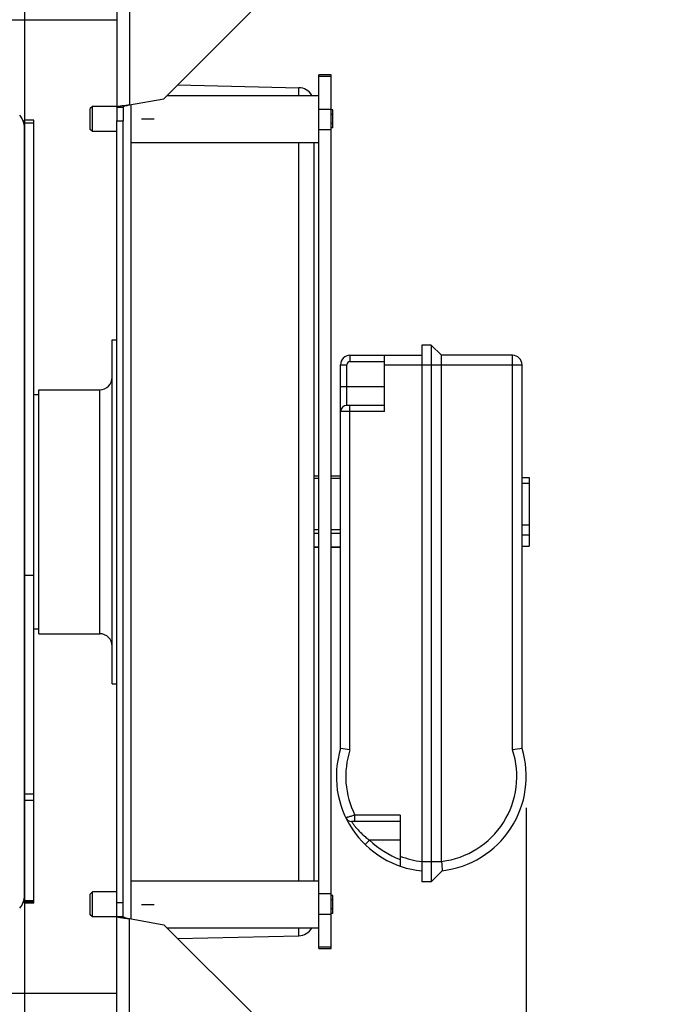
# Model space of a CAD drawing. Extents: x 0 to 420, y -27 to 297.
# Tile 8 of 17: x 222 to 243, y 92 to 123. Entities that reach past the tile are written whole.
import ezdxf

# ---------------------------------------------------------------- set-up
doc = ezdxf.new("R2010")
doc.units = 0
doc.header["$LTSCALE"] = 23.1
doc.layers.get('0').update_dxf_attribs({"linetype": 'CONTINUOUS'})
for name, color, linetype in [('110528_DXF_CONTINUOUS_LINE', 7, 'CONTINUOUS'), ('110528_DXF_DIMENSION', 7, 'CONTINUOUS'), ('110536_DXF_CONTINUOUS_LINE', 7, 'CONTINUOUS'), ('110618_DXF_CONTINUOUS_LINE', 7, 'CONTINUOUS'), ('110802_DXF_CONTINUOUS_LINE', 7, 'CONTINUOUS'), ('111735_DXF_CONTINUOUS_LINE', 7, 'CONTINUOUS'), ('111736_DXF_CONTINUOUS_LINE', 7, 'CONTINUOUS'), ('ASEM_85_125-10_DXF_DIMENSI', 7, 'CONTINUOUS'), ('MOTOR_UNIT_DDXF_CONTINUOUS', 7, 'CONTINUOUS')]:
    doc.layers.add(name, color=color, linetype=linetype)
doc.styles.get("Standard").update_dxf_attribs({"font": 'txt', "width": 0.7})
doc.dimstyles.new('DIMSTYLE_2', dxfattribs={"dimtxt": 3.5, "dimasz": 3, "dimexe": 1.5, "dimexo": 1, "dimgap": 0.875, "dimtad": 1, "dimdec": 3, "dimlfac": 10, "dimtxsty": 'STANDARD', "dimblk": '_ARROW_FILLED', "dimblk1": '_ARROW_FILLED', "dimblk2": '_ARROW_FILLED', "dimcen": 0.09, "dimazin": 3, "dimtp": 0.8, "dimtm": 0.8, "dimtfac": 1, "dimtdec": 3, "dimtofl": 0, "dimtmove": 0, "dimatfit": 3, "dimtolj": 1})
doc.dimstyles.new('DIMSTYLE_3', dxfattribs={"dimtxt": 3.5, "dimasz": 3, "dimexe": 1.5, "dimexo": 1, "dimgap": 0.875, "dimtad": 1, "dimdec": 0, "dimlfac": 10, "dimtxsty": 'STANDARD', "dimblk": '_ARROW_FILLED', "dimblk1": '_ARROW_FILLED', "dimblk2": '_ARROW_FILLED', "dimcen": 0.09, "dimazin": 3, "dimtp": 0.8, "dimtm": 0.8, "dimtfac": 1, "dimtdec": 0, "dimtofl": 0, "dimtmove": 0, "dimatfit": 3, "dimtolj": 1})
doc.dimstyles.new('DIMSTYLE_5', dxfattribs={"dimtxt": 3.5, "dimasz": 3, "dimexe": 1.5, "dimexo": 1, "dimgap": 0.875, "dimtad": 1, "dimdec": 0, "dimlfac": 10, "dimtxsty": 'STANDARD', "dimblk": '_ARROW_FILLED', "dimblk1": '_ARROW_FILLED', "dimblk2": '_ARROW_FILLED', "dimcen": 0.09, "dimazin": 3, "dimtp": 1.2, "dimtm": 1.2, "dimtfac": 1, "dimtdec": 0, "dimtofl": 0, "dimtmove": 0, "dimatfit": 3, "dimtolj": 1})

# ---------------------------------------------------------------- blocks, each defined once
blk = doc.blocks.new('_ARROW_FILLED')
at = {"color": 0, "linetype": 'BYBLOCK'}
blk.add_solid([(0, 0), (-1, 0.167), (-1, -0.167)], dxfattribs=at)
blk = doc.blocks.new('*D3')
at = {"layer": 'ASEM_85_125-10_DXF_DIMENSI', "color": 2, "linetype": 'CONTINUOUS'}
for p, q in [((230.857, 135.059), (262.037, 135.059)), ((260.537, 135.059), (260.537, 107.632)), ((260.537, 80.205), (260.537, 107.632)), ((232.165, 80.205), (262.037, 80.205))]:
    blk.add_line(p, q, dxfattribs=at)
at = {"layer": 'ASEM_85_125-10_DXF_DIMENSI', "color": 2, "linetype": 'CONTINUOUS', "xscale": 3, "yscale": 3, "zscale": 3}
for p, rotation in [((260.537, 135.059), 90), ((260.537, 80.205), 270)]:
    blk.add_blockref('_ARROW_FILLED', p, dxfattribs=dict(at, rotation=rotation))
at = {"layer": 'ASEM_85_125-10_DXF_DIMENSI', "color": 2, "linetype": 'CONTINUOUS', "insert": (256.162, 107.632), "char_height": 3.5, "width": 12, "attachment_point": 2, "rotation": 90}
blk.add_mtext('549', dxfattribs=at)
blk = doc.blocks.new('*D4')
at = {"layer": 'ASEM_85_125-10_DXF_DIMENSI', "color": 2, "linetype": 'CONTINUOUS'}
for p, q in [((231.957, 133.132), (252.037, 133.132)), ((250.537, 133.132), (250.537, 107.632)), ((250.537, 82.132), (250.537, 107.632)), ((231.957, 82.132), (252.037, 82.132))]:
    blk.add_line(p, q, dxfattribs=at)
at = {"layer": 'ASEM_85_125-10_DXF_DIMENSI', "color": 2, "linetype": 'CONTINUOUS', "xscale": 3, "yscale": 3, "zscale": 3}
for p, rotation in [((250.537, 133.132), 90), ((250.537, 82.132), 270)]:
    blk.add_blockref('_ARROW_FILLED', p, dxfattribs=dict(at, rotation=rotation))
at = {"layer": 'ASEM_85_125-10_DXF_DIMENSI', "color": 2, "linetype": 'CONTINUOUS', "insert": (246.162, 107.632), "char_height": 3.5, "width": 10.875, "attachment_point": 2, "rotation": 90}
blk.add_mtext('510', dxfattribs=at)
blk = doc.blocks.new('*D7')
at = {"layer": 'ASEM_85_125-10_DXF_DIMENSI', "color": 2, "linetype": 'CONTINUOUS'}
for p, q in [((126.307, 98.757), (126.307, 38.146)), ((238.442, 98.167), (238.442, 38.146)), ((126.307, 39.646), (182.375, 39.646)), ((238.442, 39.646), (182.375, 39.646))]:
    blk.add_line(p, q, dxfattribs=at)
at = {"layer": 'ASEM_85_125-10_DXF_DIMENSI', "color": 2, "linetype": 'CONTINUOUS', "xscale": 3, "yscale": 3, "zscale": 3, "rotation": 180}
blk.add_blockref('_ARROW_FILLED', (126.307, 39.646), dxfattribs=at)
at = {"layer": 'ASEM_85_125-10_DXF_DIMENSI', "color": 2, "linetype": 'CONTINUOUS', "xscale": 3, "yscale": 3, "zscale": 3}
blk.add_blockref('_ARROW_FILLED', (238.442, 39.646), dxfattribs=at)
at = {"layer": 'ASEM_85_125-10_DXF_DIMENSI', "color": 2, "linetype": 'CONTINUOUS', "insert": (182.375, 44.021), "char_height": 3.5, "width": 13.125, "attachment_point": 2}
blk.add_mtext('1121', dxfattribs=at)

msp = doc.modelspace()

# ---------------------------------------------------------------- linework, layer by layer
at = {"layer": '110528_DXF_CONTINUOUS_LINE', "color": 3, "linetype": 'CONTINUOUS'}
msp.add_line((222.40288, 95.3686), (222.40288, 98.40171), dxfattribs=at)
for centre, start, end in [((221.75288, 119.89544), 0, 40), ((221.75288, 95.3686), 320, 360)]:
    msp.add_arc(centre, 0.65, start, end, dxfattribs=at)
at = {"layer": '110528_DXF_DIMENSION', "color": 2, "linetype": 'CONTINUOUS'}
msp.add_line((222.40288, 148.88144), (222.40288, 66.38259), dxfattribs=at)
at = {"layer": '110536_DXF_CONTINUOUS_LINE', "color": 3, "linetype": 'CONTINUOUS'}
for p, q in [((225.35738, 130.82406), (225.35738, 120.13202)), ((229.85738, 123.83733), (226.85738, 120.83733)), ((225.75738, 120.64337), (226.85738, 120.83733)), ((225.35738, 84.43997), (225.35738, 120.13202)), ((225.75738, 94.62067), (226.85738, 94.42671)), ((229.85738, 91.42671), (226.85738, 94.42671))]:
    msp.add_line(p, q, dxfattribs=at)
at = {"layer": '110536_DXF_CONTINUOUS_LINE', "color": 9, "linetype": 'CONTINUOUS'}
for p, q in [((225.75738, 130.88427), (225.75738, 120.64337)), ((225.75738, 84.37977), (225.75738, 94.62067))]:
    msp.add_line(p, q, dxfattribs=at)
at = {"layer": '110536_DXF_CONTINUOUS_LINE', "color": 7, "linetype": 'CONTINUOUS'}
for p, q in [((225.35738, 120.57034), (225.55738, 120.57034)), ((225.55738, 120.57034), (225.55738, 120.13202)), ((225.35738, 120.13202), (225.55738, 120.13202)), ((225.55738, 94.6937), (225.55738, 120.13202)), ((225.35738, 95.13202), (225.55738, 95.13202)), ((225.35738, 94.6937), (225.55738, 94.6937))]:
    msp.add_line(p, q, dxfattribs=at)
at = {"layer": '110536_DXF_CONTINUOUS_LINE', "color": 3, "linetype": 'CONTINUOUS'}
for points in [[(225.35738, 120.57034), (225.35738, 120.57432), (225.36929, 120.58306), (225.39158, 120.58996), (225.42899, 120.59914), (225.50077, 120.61158), (225.61199, 120.62651), (225.70634, 120.63743), (225.75738, 120.64337)], [(225.35738, 94.6937), (225.35738, 94.68972), (225.36929, 94.68097), (225.39158, 94.67408), (225.42899, 94.6649), (225.50077, 94.65245), (225.61199, 94.63753), (225.70634, 94.6266), (225.75738, 94.62067)]]:
    msp.add_open_spline(points, degree=3, knots=[0, 0, 0, 0, 0.0290834, 0.08885385, 0.18164624, 0.30490852, 0.62429132, 1, 1, 1, 1], dxfattribs=at)
at = {"layer": '110536_DXF_CONTINUOUS_LINE', "color": 7, "linetype": 'CONTINUOUS'}
for points in [[(225.55738, 120.57034), (225.55738, 120.57826), (225.5804, 120.59535), (225.6214, 120.609), (225.6847, 120.62672), (225.73184, 120.63743), (225.75738, 120.64337)], [(225.55738, 94.6937), (225.55738, 94.68577), (225.5804, 94.66869), (225.6214, 94.65504), (225.6847, 94.63732), (225.73184, 94.62661), (225.75738, 94.62067)]]:
    msp.add_open_spline(points, degree=3, knots=[0, 0, 0, 0, 0.1095964, 0.32647794, 0.63723776, 1, 1, 1, 1], dxfattribs=at)
at = {"layer": '110618_DXF_CONTINUOUS_LINE', "color": 7, "linetype": 'CONTINUOUS'}
for p, q in [((222.70288, 120.14952), (222.40288, 120.14952)), ((222.70288, 95.11452), (222.70288, 120.14952)), ((222.70288, 98.40171), (222.40288, 98.40171)), ((222.70288, 95.15143), (222.40288, 95.15143)), ((222.70288, 95.11451), (222.40288, 95.11451))]:
    msp.add_line(p, q, dxfattribs=at)
at = {"layer": '110618_DXF_CONTINUOUS_LINE', "color": 3, "linetype": 'CONTINUOUS'}
for p, q in [((222.40288, 98.40171), (222.40288, 120.14952)), ((222.40288, 95.11452), (222.40288, 95.3686))]:
    msp.add_line(p, q, dxfattribs=at)
at = {"layer": '110618_DXF_CONTINUOUS_LINE', "color": 9, "linetype": 'CONTINUOUS'}
for p, q in [((222.70288, 120.0569), (222.40288, 120.0569)), ((222.40288, 105.60438), (222.70288, 105.60438)), ((222.70288, 98.60576), (222.40288, 98.60576)), ((222.70288, 95.19357), (222.40288, 95.19357))]:
    msp.add_line(p, q, dxfattribs=at)
at = {"layer": '110802_DXF_CONTINUOUS_LINE', "color": 7, "linetype": 'CONTINUOUS'}
for p, q in [((133.15738, 123.36286), (225.35738, 123.36286)), ((225.35738, 92.23202), (133.15738, 92.23202))]:
    msp.add_line(p, q, dxfattribs=at)
at = {"layer": '111735_DXF_CONTINUOUS_LINE', "color": 7, "linetype": 'CONTINUOUS'}
for p, q in [((222.70288, 111.38202), (222.85738, 111.38202)), ((222.70288, 103.88202), (222.85738, 103.88202))]:
    msp.add_line(p, q, dxfattribs=at)
at = {"layer": '111736_DXF_CONTINUOUS_LINE', "color": 7, "linetype": 'CONTINUOUS'}
for p, q in [((225.20738, 113.13202), (225.35738, 113.13202)), ((225.20738, 102.13204), (225.20738, 113.13199)), ((222.85738, 111.53202), (224.80738, 111.53202)), ((222.85738, 103.73202), (222.85738, 111.53202)), ((222.85738, 103.73202), (224.80738, 103.73202)), ((225.20738, 102.13202), (225.35738, 102.13202))]:
    msp.add_line(p, q, dxfattribs=at)
at = {"layer": '111736_DXF_CONTINUOUS_LINE', "color": 9, "linetype": 'CONTINUOUS'}
msp.add_line((224.80738, 103.73202), (224.80738, 111.53202), dxfattribs=at)
at = {"layer": '111736_DXF_CONTINUOUS_LINE', "color": 7, "linetype": 'CONTINUOUS'}
for centre, start, end in [((224.80738, 111.93202), 270, 360), ((224.80738, 103.33202), 0, 90)]:
    msp.add_arc(centre, 0.4, start, end, dxfattribs=at)
at = {"layer": 'MOTOR_UNIT_DDXF_CONTINUOUS', "color": 9, "linetype": 'CONTINUOUS'}
for p, q in [((232.20738, 121.59594), (231.80738, 121.59594)), ((231.80738, 93.6681), (231.80738, 121.59594)), ((232.20738, 121.54473), (231.80738, 121.54473)), ((232.20738, 93.6681), (232.20738, 121.59594)), ((227.29571, 121.27565), (231.16849, 121.18959)), ((226.95944, 120.93939), (231.80738, 120.93939)), ((231.16849, 120.93939), (231.16849, 121.18959)), ((224.57538, 120.58939), (224.50738, 120.52139)), ((225.35738, 120.58939), (224.57538, 120.58939)), ((224.57538, 119.78939), (224.57538, 120.58939)), ((225.80738, 120.65218), (225.80738, 94.61185)), ((224.50738, 119.85739), (224.50738, 120.52139)), ((231.80738, 120.5057), (232.20738, 120.5057)), ((232.25738, 120.47806), (232.20738, 120.47806)), ((232.25738, 120.33372), (232.20738, 120.33372)), ((232.25738, 119.90071), (232.25738, 120.47806)), ((226.14738, 120.18939), (226.54933, 120.18939)), ((232.25738, 120.04505), (232.20738, 120.04505)), ((224.57538, 119.78939), (224.50738, 119.85739)), ((225.35738, 119.78939), (224.57538, 119.78939)), ((231.80738, 119.84942), (232.20738, 119.84942)), ((232.25738, 119.90071), (232.20738, 119.90071)), ((225.80738, 119.43939), (231.80738, 119.43939)), ((231.16849, 95.82465), (231.16849, 119.43939)), ((231.65738, 119.43939), (231.65738, 95.82465)), ((235.40738, 112.96202), (235.10738, 112.96202)), ((235.10738, 112.96202), (235.10738, 95.80202)), ((235.73738, 112.63202), (235.40738, 112.96202)), ((235.40738, 112.96202), (235.40738, 95.80202)), ((232.80738, 112.63202), (235.10738, 112.63202)), ((232.80738, 112.63202), (232.80738, 112.43202)), ((232.80738, 112.43202), (233.90738, 112.43202)), ((233.90738, 110.83202), (233.90738, 112.63202)), ((238.00738, 112.63202), (235.73738, 112.63202)), ((235.73738, 96.452), (235.73738, 112.63202)), ((238.00738, 100.01568), (238.00738, 112.63202)), ((232.50738, 112.33202), (232.70738, 112.33202)), ((232.50738, 100.06213), (232.50738, 112.33202)), ((232.70738, 111.03202), (232.70738, 112.33202)), ((233.90738, 112.33202), (238.30738, 112.33202)), ((238.30738, 100.06213), (238.30738, 112.33202)), ((232.50738, 111.63202), (233.90738, 111.63202)), ((233.90738, 110.83202), (232.50738, 110.83202)), ((233.90738, 111.03202), (232.70738, 111.03202)), ((232.80738, 100.01568), (232.80738, 111.03202)), ((231.80738, 108.77305), (231.65738, 108.77305)), ((231.80738, 108.69893), (231.65738, 108.69893)), ((232.50738, 108.77305), (232.20738, 108.77305)), ((232.50738, 108.69893), (232.20738, 108.69893)), ((238.30738, 108.72861), (238.53738, 108.72861)), ((238.53738, 108.72861), (238.53738, 106.53542)), ((238.30738, 108.5458), (238.53738, 108.5458)), ((231.80738, 107.05686), (231.65738, 107.05686)), ((232.50738, 107.05686), (232.20738, 107.05686)), ((238.30738, 107.20999), (238.53738, 107.20999)), ((231.80738, 106.93438), (231.65738, 106.93438)), ((232.50738, 106.93438), (232.20738, 106.93438)), ((238.30738, 106.89335), (238.53738, 106.89335)), ((231.80738, 106.49439), (231.65738, 106.49439)), ((231.80738, 106.49099), (231.65738, 106.49099)), ((232.50738, 106.49439), (232.20738, 106.49439)), ((232.50738, 106.49099), (232.20738, 106.49099)), ((238.30738, 106.53542), (238.53738, 106.53542)), ((234.40738, 97.93202), (232.9671, 97.93202)), ((232.9671, 97.73202), (232.9671, 97.93202)), ((234.40738, 97.93202), (234.40738, 96.30149)), ((234.40738, 97.73202), (232.85552, 97.73202)), ((233.43356, 97.13202), (233.29431, 96.98846)), ((234.40738, 97.13202), (233.43356, 97.13202)), ((235.73805, 96.43202), (235.10738, 96.43202)), ((235.75767, 96.1523), (235.40738, 95.80202)), ((225.80738, 95.82465), (231.80738, 95.82465)), ((235.40738, 95.80202), (235.10738, 95.80202)), ((224.57538, 95.47465), (224.50738, 95.40665)), ((224.50738, 94.74265), (224.50738, 95.40665)), ((225.35738, 95.47465), (224.57538, 95.47465)), ((224.57538, 94.67465), (224.57538, 95.47465)), ((232.20738, 95.41462), (231.80738, 95.41462)), ((226.14738, 95.07465), (226.54933, 95.07465)), ((232.25738, 95.36332), (232.20738, 95.36332)), ((232.25738, 95.21899), (232.20738, 95.21899)), ((232.25738, 94.78597), (232.25738, 95.36332)), ((232.25738, 94.93031), (232.20738, 94.93031)), ((232.25738, 94.78597), (232.20738, 94.78597)), ((224.57538, 94.67465), (224.50738, 94.74265)), ((225.35738, 94.67465), (224.57538, 94.67465)), ((232.20738, 94.75833), (231.80738, 94.75833)), ((226.95944, 94.32465), (231.80738, 94.32465)), ((231.16849, 94.07445), (231.16849, 94.32465)), ((227.29571, 93.98839), (231.16849, 94.07445)), ((231.80738, 93.7193), (232.20738, 93.7193)), ((231.80738, 93.6681), (232.20738, 93.6681))]:
    msp.add_line(p, q, dxfattribs=at)
for centre, radius, start, end in [((231.15738, 120.68971), 0.5, 29.959258, 88.72697), ((232.80738, 112.33202), 0.3, 90, 180), ((232.80738, 112.33202), 0.1, 90, 180), ((238.00738, 112.33202), 0.3, 0, 90), ((232.70738, 110.83202), 0.2, 90, 180), ((235.40738, 99.16702), 3.035, 162.846676, 264.327233), ((226.76417, 61.97805), 38.51469, 80.972598, 81.424208), ((235.40738, 99.16702), 2.735, 161.922905, 206.843426), ((235.40738, 99.16702), 2.735, 276.930087, 18.077095), ((235.40738, 99.16702), 3.035, 276.627504, 17.153324), ((244.0506, 61.97805), 38.51469, 98.575792, 99.027402), ((232.85552, 97.93202), 0.2, 205.82514, 270), ((235.40738, 99.16702), 2.835, 225.874216, 249.345389), ((235.40738, 99.16702), 2.735, 248.553597, 263.7026), ((236.03823, 96.45196), 0.30084, 179.992838, 183.801157), ((268.04527, 98.55752), 32.37707, 183.764084, 184.260303), ((231.15738, 94.57433), 0.5, 271.27303, 330.040742)]:
    msp.add_arc(centre, radius, start, end, dxfattribs=at)
for points, knots in [([(232.9671, 97.93202), (232.94833, 97.92618), (232.91146, 97.91482), (232.8578, 97.89851), (232.80816, 97.88365), (232.77019, 97.87242), (232.74324, 97.86452), (232.7261, 97.85952), (232.71128, 97.85522), (232.69893, 97.85164), (232.69023, 97.84914), (232.68463, 97.84751), (232.6814, 97.84661), (232.67902, 97.84585), (232.677, 97.84544), (232.67635, 97.84496), (232.67544, 97.845), (232.6755, 97.84489)], [0, 0, 0, 0, 0.19374958, 0.38031646, 0.55276739, 0.70450142, 0.7707076, 0.82955832, 0.88045379, 0.92286247, 0.95633011, 0.96959643, 0.98050265, 0.98901395, 0.99510902, 0.99877521, 1, 1, 1, 1]), ([(232.85552, 97.73202), (232.85588, 97.73178), (232.8565, 97.73005), (232.85887, 97.72713), (232.86217, 97.72164), (232.86709, 97.71433), (232.87328, 97.70494), (232.88423, 97.68871), (232.90117, 97.66417), (232.92544, 97.6304), (232.95467, 97.59159), (232.98853, 97.54889), (233.04077, 97.48652), (233.11443, 97.40598), (233.21241, 97.31073), (233.31933, 97.21831), (233.39485, 97.16018), (233.43356, 97.13202)], [0, 0, 0, 0, 0.00153042, 0.0061101, 0.013707, 0.02426846, 0.03772015, 0.05396822, 0.09439049, 0.14445438, 0.20289698, 0.26837118, 0.33954379, 0.49419119, 0.65895585, 0.82859025, 1, 1, 1, 1])]:
    msp.add_open_spline(points, degree=3, knots=knots, dxfattribs=at)

# ---------------------------------------------------------------- dimensions: what is measured, and where the dimension line sits
at = {"layer": 'ASEM_85_125-10_DXF_DIMENSI', "color": 2, "linetype": 'CONTINUOUS'}
for base, p1, p2, angle, dimstyle, picture, middle in [((260.53738, 135.05867), (231.16465, 80.20536), (229.85738, 135.05867), 90, 'DIMSTYLE_3', '*D3', (260.53738, 107.13202)), ((250.53738, 82.13202), (230.95739, 133.13202), (230.95739, 82.13202), 270, 'DIMSTYLE_2', '*D4', (250.53738, 107.13202))]:
    dim = msp.add_linear_dim(base=base, p1=p1, p2=p2, angle=angle, dimstyle=dimstyle, dxfattribs=at)
    dim.commit()
    dim.dimension.update_dxf_attribs({"geometry": picture, "text_midpoint": middle, "dimtype": 160})
dim = msp.add_linear_dim(base=(238.44238, 39.64591), p1=(126.30738, 99.75702), p2=(238.44238, 99.16702), dimstyle='DIMSTYLE_5', dxfattribs=at)
dim.commit()
dim.dimension.update_dxf_attribs({"geometry": '*D7', "text_midpoint": (181.87488, 39.64591), "dimtype": 160})

doc.saveas('drawing.dxf')
